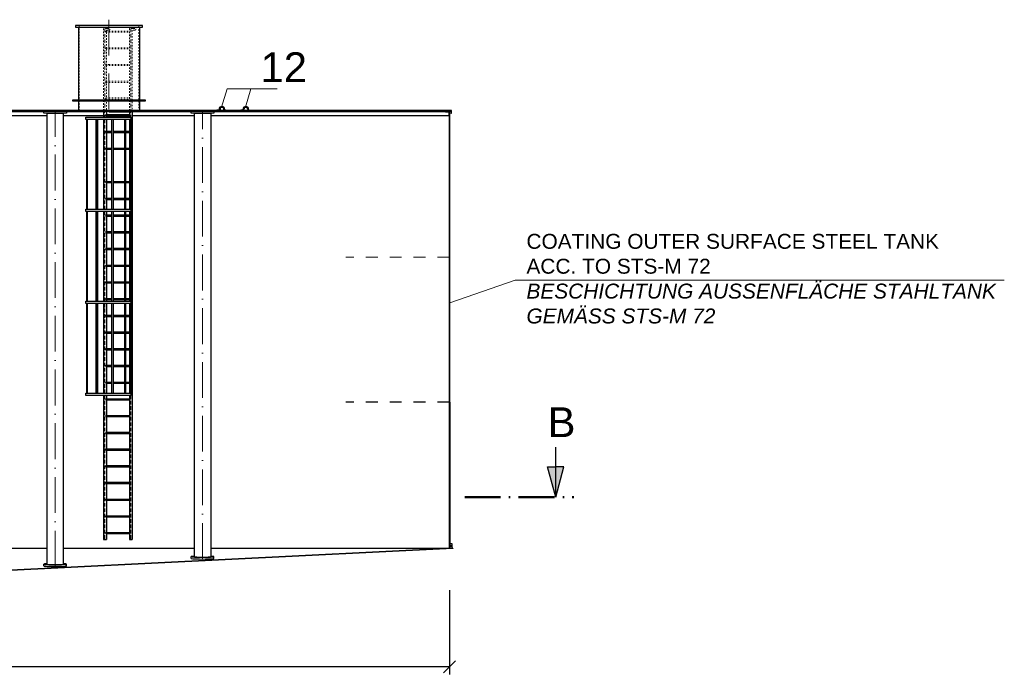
# Model space of a CAD drawing. Header units: millimetres. Extents: x -57642 to 5082813, y -177084 to 58112.
# Tile 3 of 256: x 44196 to 60679, y -176540 to -165573. Entities that reach past the tile are written whole.
import ezdxf

# ---------------------------------------------------------------- set-up
doc = ezdxf.new("R2010")
doc.units = ezdxf.units.MM
doc.linetypes.add('ACAD_ISO10W100', pattern=[18, 12, -3, 0, -3])
doc.linetypes.add('JIS_02_1.0', pattern=[2, 1, -1])
doc.layers.add('Bemaßung', color=7, linetype='Continuous', lineweight=9)
doc.layers.add('Beschriftung', color=7, linetype='Continuous', lineweight=9)
doc.styles.add('LBB3.5M1000', font='isocp.shx', dxfattribs={"height": 3.5})
doc.dimstyles.new('DIN', dxfattribs={"dimtxt": 2.5, "dimasz": 2.5, "dimexe": 1.25, "dimexo": 0.625, "dimtad": 1, "dimtih": 1, "dimdec": 4, "dimdsep": 46, "dimlunit": 6, "dimtxsty": 'Standard', "dimcen": 2.5, "dimadec": 0, "dimazin": 0, "dimtfac": 1, "dimtdec": 4, "dimtmove": 0, "dimatfit": 3, "dimfxl": 0, "dimtvp": 1, "dimtolj": 1, "dimtzin": 0, "dimarcsym": 0})

# ---------------------------------------------------------------- blocks, each defined once
blk = doc.blocks.new('_Oblique')
at = {"color": 0, "linetype": 'ByBlock', "lineweight": -2}
blk.add_line((-0.5, -0.5), (0.5, 0.5), dxfattribs=at)
blk = doc.blocks.new('*D527')
at = {"layer": 'Bemaßung', "color": 0, "lineweight": -2, "transparency": 16777216}
for p, q in [((30189, -175128), (30189, -176540)), ((51389, -175128), (51389, -176540)), ((51389, -176415), (30189, -176415))]:
    blk.add_line(p, q, dxfattribs=at)
at = {"layer": 'DEFPOINTS', "color": 0, "transparency": 16777216}
for p in [(30189, -174428), (51389, -174428), (30189, -176415)]:
    blk.add_point(p, dxfattribs=at)
at = {"layer": 'Bemaßung', "color": 0, "lineweight": -2, "transparency": 16777216, "xscale": 200, "yscale": 200, "zscale": 200, "rotation": 180}
blk.add_blockref('_Oblique', (30189, -176415), dxfattribs=at)
at = {"layer": 'Bemaßung', "color": 0, "lineweight": -2, "transparency": 16777216, "xscale": 200, "yscale": 200, "zscale": 200}
blk.add_blockref('_Oblique', (51389, -176415), dxfattribs=at)
at = {"layer": 'Bemaßung', "color": 0, "transparency": 16777216, "insert": (40789, -176215), "char_height": 200, "attachment_point": 5}
blk.add_mtext('\\A1;LI %%c21.200', dxfattribs=at)

msp = doc.modelspace()

# ---------------------------------------------------------------- hatches: boundary and pattern name
h = msp.add_hatch(color=256)
h.dxf.hatch_style = 1
h.paths.add_polyline_path([(51389.44586, -169551.9218), (51395.44586, -169550.3141, -0.1881155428), (51395.44586, -169555.52949), (51389.44586, -169553.9218)])
h = msp.add_hatch(color=256)
h.dxf.hatch_style = 1
h.paths.add_polyline_path([(51389.44586, -171976.9218), (51395.44586, -171975.3141, -0.257442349), (51396.44586, -171980.79744), (51389.44586, -171978.9218)])
for points in [[(53170.29644, -173573.7245), (53033.05488, -173061.53202), (53170.29644, -173061.53202)], [(53170.29644, -173573.7245), (53170.29644, -173061.53202), (53307.538, -173061.53202)]]:
    msp.add_hatch(color=256).paths.add_polyline_path(points)

# ---------------------------------------------------------------- linework, layer by layer
at = {"linetype": 'ACAD_ISO10W100', "lineweight": 18, "ltscale": 50}
for p, q in [((45689.73422, -165572.9218), (45689.73422, -167207.9218)), ((44789.44586, -174734.4218), (44789.44586, -167107.9218)), ((47256.60258, -174607.9218), (47256.60258, -167107.9218))]:
    msp.add_line(p, q, dxfattribs=at)
for p, q in [((45179.73422, -165695.9218), (45179.73422, -166922.9218)), ((46199.73422, -165695.9218), (46199.73422, -166922.9218)), ((45179.73422, -166932.9218), (45179.73422, -167092.9218)), ((46199.73422, -166932.9218), (46199.73422, -167092.9218)), ((30199.44586, -167102.9218), (51379.44586, -167102.9218)), ((30199.44586, -167107.9218), (51379.44586, -167107.9218)), ((44599.44586, -167114.9218), (40979.44586, -167114.9218)), ((45079.73422, -167096.9218), (43045.44586, -167096.9218)), ((45599.00237, -167114.9218), (44979.44586, -167114.9218)), ((45599.00237, -167107.9218), (45599.00237, -167207.9218)), ((45647.30237, -167107.9218), (45647.30237, -167162.9218)), ((45689.73422, -167114.9218), (46032.01507, -167114.9218)), ((46032.01507, -167107.9218), (46032.01507, -167207.9218)), ((46080.31507, -167107.9218), (46080.31507, -174282.9218)), ((47066.60258, -167114.9218), (46080.31507, -167114.9218)), ((51365.46019, -167096.9218), (46299.73422, -167096.9218)), ((51323.94586, -167114.9218), (47446.60258, -167114.9218)), ((47521.47853, -167086.9218), (47496.47853, -167086.9218)), ((47496.47853, -167086.9218), (47496.47853, -167102.9218)), ((47496.47853, -167102.9218), (47521.47853, -167102.9218)), ((47641.47853, -167086.9218), (47666.47853, -167086.9218)), ((47666.47853, -167102.9218), (47641.47853, -167102.9218)), ((47666.47853, -167086.9218), (47666.47853, -167102.9218)), ((47920.75202, -167086.9218), (47895.75202, -167086.9218)), ((47895.75202, -167086.9218), (47895.75202, -167102.9218)), ((47895.75202, -167102.9218), (47920.75202, -167102.9218)), ((48040.75202, -167086.9218), (48065.75202, -167086.9218)), ((48065.75202, -167102.9218), (48040.75202, -167102.9218)), ((48065.75202, -167086.9218), (48065.75202, -167102.9218)), ((51379.44586, -167107.9218), (51379.44586, -167102.9218)), ((51389.44586, -174427.9218), (51389.44586, -167107.9218)), ((51395.44586, -167127.9218), (51389.44586, -167127.9218)), ((51395.44586, -169550.3141), (51395.44586, -167127.9218)), ((51425.46019, -167136.9218), (51395.44586, -167136.9218)), ((40925.94586, -167177.9218), (44652.94586, -167177.9218)), ((44925.94586, -167177.9218), (45599.00237, -167177.9218)), ((45315.2779, -167247.9218), (45315.2779, -168747.9218)), ((45323.04247, -167247.9218), (45323.04247, -168747.9218)), ((45327.8721, -167247.9218), (45327.8721, -168747.9218)), ((45469.24384, -167247.9218), (45469.24384, -168747.9218)), ((45495.2246, -167247.9218), (45495.2246, -168747.9218)), ((45497.7246, -167247.9218), (45497.7246, -168747.9218)), ((45599.00237, -167247.9218), (45599.00237, -168747.9218)), ((45637.26512, -167162.9218), (46032.01507, -167162.9218)), ((45637.26512, -167162.9218), (45637.26512, -167182.9218)), ((45637.26512, -167182.9218), (46032.01507, -167182.9218)), ((45647.30237, -167182.9218), (45647.30237, -167207.9218)), ((45647.30237, -167247.9218), (45647.30237, -167442.9218)), ((45732.03791, -167247.9218), (45732.03791, -168747.9218)), ((45733.332, -167247.9218), (45733.332, -168747.9218)), ((45762.30978, -167247.9218), (45762.30978, -168747.9218)), ((45948.51299, -167247.9218), (45948.51299, -168747.9218)), ((45952.84312, -167247.9218), (45952.84312, -168747.9218)), ((45967.84312, -167247.9218), (45967.84312, -168747.9218)), ((46032.01507, -167247.9218), (46032.01507, -168747.9218)), ((46042.15297, -167247.9218), (46042.15297, -168747.9218)), ((46047.03068, -167247.9218), (46047.03068, -168747.9218)), ((46053.62512, -167247.9218), (46053.62512, -168747.9218)), ((46080.31507, -167177.9218), (47120.10258, -167177.9218)), ((47393.10258, -167177.9218), (51389.44586, -167177.9218)), ((45637.26512, -167442.9218), (45732.03791, -167442.9218)), ((45637.26512, -167442.9218), (45637.26512, -167462.9218)), ((45637.26512, -167462.9218), (45732.03791, -167462.9218)), ((45647.30237, -167462.9218), (45647.30237, -167722.9218)), ((45762.30978, -167442.9218), (45948.51299, -167442.9218)), ((45762.30978, -167462.9218), (45948.51299, -167462.9218)), ((45967.84312, -167442.9218), (46032.01507, -167442.9218)), ((45967.84312, -167462.9218), (46032.01507, -167462.9218)), ((45637.26512, -167722.9218), (45732.03791, -167722.9218)), ((45637.26512, -167722.9218), (45637.26512, -167742.9218)), ((45637.26512, -167742.9218), (45732.03791, -167742.9218)), ((45647.30237, -167742.9218), (45647.30237, -168282.9218)), ((45762.30978, -167722.9218), (45948.51299, -167722.9218)), ((45762.30978, -167742.9218), (45948.51299, -167742.9218)), ((45967.84312, -167722.9218), (46032.01507, -167722.9218)), ((45967.84312, -167742.9218), (46032.01507, -167742.9218)), ((45637.26512, -168282.9218), (45732.03791, -168282.9218)), ((45637.26512, -168282.9218), (45637.26512, -168302.9218)), ((45762.30978, -168282.9218), (45948.51299, -168282.9218)), ((45967.84312, -168282.9218), (46032.01507, -168282.9218)), ((45637.26512, -168302.9218), (45732.03791, -168302.9218)), ((45647.30237, -168302.9218), (45647.30237, -168562.9218)), ((45762.30978, -168302.9218), (45948.51299, -168302.9218)), ((45967.84312, -168302.9218), (46032.01507, -168302.9218)), ((45637.26512, -168562.9218), (45732.03791, -168562.9218)), ((45637.26512, -168562.9218), (45637.26512, -168582.9218)), ((45637.26512, -168582.9218), (45732.03791, -168582.9218)), ((45647.30237, -168582.9218), (45647.30237, -168747.9218)), ((45762.30978, -168562.9218), (45948.51299, -168562.9218)), ((45762.30978, -168582.9218), (45948.51299, -168582.9218)), ((45967.84312, -168562.9218), (46032.01507, -168562.9218)), ((45967.84312, -168582.9218), (46032.01507, -168582.9218)), ((45315.2779, -168787.9218), (45315.2779, -170287.9218)), ((45323.04247, -168787.9218), (45323.04247, -170287.9218)), ((45327.8721, -168787.9218), (45327.8721, -170287.9218)), ((45469.24384, -168787.9218), (45469.24384, -170287.9218)), ((45495.2246, -168787.9218), (45495.2246, -170287.9218)), ((45497.7246, -168787.9218), (45497.7246, -170287.9218)), ((45599.00237, -168787.9218), (45599.00237, -170287.9218)), ((45647.30237, -168787.9218), (45647.30237, -168842.9218)), ((45732.03791, -168787.9218), (45732.03791, -170287.9218)), ((45733.332, -168787.9218), (45733.332, -170287.9218)), ((45762.30978, -168787.9218), (45762.30978, -170287.9218)), ((45948.51299, -168787.9218), (45948.51299, -170287.9218)), ((45952.84312, -168787.9218), (45952.84312, -170287.9218)), ((45967.84312, -168787.9218), (45967.84312, -170287.9218)), ((46032.01507, -168787.9218), (46032.01507, -170287.9218)), ((46042.15297, -168787.9218), (46042.15297, -170287.9218)), ((46047.03068, -168787.9218), (46047.03068, -170287.9218)), ((46053.62512, -168787.9218), (46053.62512, -170287.9218)), ((45637.26512, -168842.9218), (45732.03791, -168842.9218)), ((45637.26512, -168842.9218), (45637.26512, -168862.9218)), ((45637.26512, -168862.9218), (45732.03791, -168862.9218)), ((45647.30237, -168862.9218), (45647.30237, -169122.9218)), ((45762.30978, -168842.9218), (45948.51299, -168842.9218)), ((45762.30978, -168862.9218), (45948.51299, -168862.9218)), ((45967.84312, -168842.9218), (46032.01507, -168842.9218)), ((45967.84312, -168862.9218), (46032.01507, -168862.9218)), ((45637.26512, -169122.9218), (45732.03791, -169122.9218)), ((45637.26512, -169122.9218), (45637.26512, -169142.9218)), ((45637.26512, -169142.9218), (45732.03791, -169142.9218)), ((45647.30237, -169142.9218), (45647.30237, -169402.9218)), ((45762.30978, -169122.9218), (45948.51299, -169122.9218)), ((45762.30978, -169142.9218), (45948.51299, -169142.9218)), ((45967.84312, -169122.9218), (46032.01507, -169122.9218)), ((45967.84312, -169142.9218), (46032.01507, -169142.9218)), ((45637.26512, -169402.9218), (45732.03791, -169402.9218)), ((45637.26512, -169402.9218), (45637.26512, -169422.9218)), ((45637.26512, -169422.9218), (45732.03791, -169422.9218)), ((45647.30237, -169422.9218), (45647.30237, -169682.9218)), ((45762.30978, -169402.9218), (45948.51299, -169402.9218)), ((45762.30978, -169422.9218), (45948.51299, -169422.9218)), ((45967.84312, -169402.9218), (46032.01507, -169402.9218)), ((45967.84312, -169422.9218), (46032.01507, -169422.9218)), ((51395.44586, -169550.3141), (51389.44586, -169551.9218)), ((51395.44586, -169555.52949), (51389.44586, -169553.9218)), ((51395.44586, -171975.3141), (51395.44586, -169555.52949)), ((45637.26512, -169682.9218), (45732.03791, -169682.9218)), ((45637.26512, -169682.9218), (45637.26512, -169702.9218)), ((45637.26512, -169702.9218), (45732.03791, -169702.9218)), ((45647.30237, -169702.9218), (45647.30237, -169962.9218)), ((45762.30978, -169682.9218), (45948.51299, -169682.9218)), ((45762.30978, -169702.9218), (45948.51299, -169702.9218)), ((45967.84312, -169682.9218), (46032.01507, -169682.9218)), ((45967.84312, -169702.9218), (46032.01507, -169702.9218)), ((45637.26512, -169962.9218), (45732.03791, -169962.9218)), ((45637.26512, -169962.9218), (45637.26512, -169982.9218)), ((45637.26512, -169982.9218), (45732.03791, -169982.9218)), ((45647.30237, -169982.9218), (45647.30237, -170242.9218)), ((45762.30978, -169962.9218), (45948.51299, -169962.9218)), ((45762.30978, -169982.9218), (45948.51299, -169982.9218)), ((45967.84312, -169962.9218), (46032.01507, -169962.9218)), ((45967.84312, -169982.9218), (46032.01507, -169982.9218)), ((45637.26512, -170242.9218), (45732.03791, -170242.9218)), ((45637.26512, -170242.9218), (45637.26512, -170262.9218)), ((45637.26512, -170262.9218), (45732.03791, -170262.9218)), ((45647.30237, -170262.9218), (45647.30237, -170287.9218)), ((45762.30978, -170242.9218), (45948.51299, -170242.9218)), ((45762.30978, -170262.9218), (45948.51299, -170262.9218)), ((45967.84312, -170242.9218), (46032.01507, -170242.9218)), ((45967.84312, -170262.9218), (46032.01507, -170262.9218)), ((45315.2779, -170327.9218), (45315.2779, -171827.9218)), ((45323.04247, -170327.9218), (45323.04247, -171827.9218)), ((45327.8721, -170327.9218), (45327.8721, -171827.9218)), ((45469.24384, -170327.9218), (45469.24384, -171827.9218)), ((45495.2246, -170327.9218), (45495.2246, -171827.9218)), ((45497.7246, -170327.9218), (45497.7246, -171827.9218)), ((45599.00237, -170327.9218), (45599.00237, -171827.9218)), ((45647.30237, -170327.9218), (45647.30237, -170522.9218)), ((45732.03791, -170327.9218), (45732.03791, -171827.9218)), ((45733.332, -170327.9218), (45733.332, -171827.9218)), ((45762.30978, -170327.9218), (45762.30978, -171827.9218)), ((45948.51299, -170327.9218), (45948.51299, -171827.9218)), ((45952.84312, -170327.9218), (45952.84312, -171827.9218)), ((45967.84312, -170327.9218), (45967.84312, -171827.9218)), ((46032.01507, -170327.9218), (46032.01507, -171827.9218)), ((46042.15297, -170327.9218), (46042.15297, -171827.9218)), ((46047.03068, -170327.9218), (46047.03068, -171827.9218)), ((46053.62512, -170327.9218), (46053.62512, -171827.9218)), ((45637.26512, -170522.9218), (45732.03791, -170522.9218)), ((45637.26512, -170522.9218), (45637.26512, -170542.9218)), ((45637.26512, -170542.9218), (45732.03791, -170542.9218)), ((45647.30237, -170542.9218), (45647.30237, -170802.9218)), ((45762.30978, -170522.9218), (45948.51299, -170522.9218)), ((45762.30978, -170542.9218), (45948.51299, -170542.9218)), ((45967.84312, -170522.9218), (46032.01507, -170522.9218)), ((45967.84312, -170542.9218), (46032.01507, -170542.9218)), ((45637.26512, -170802.9218), (45732.03791, -170802.9218)), ((45637.26512, -170802.9218), (45637.26512, -170822.9218)), ((45637.26512, -170822.9218), (45732.03791, -170822.9218)), ((45647.30237, -170822.9218), (45647.30237, -171082.9218)), ((45762.30978, -170802.9218), (45948.51299, -170802.9218)), ((45762.30978, -170822.9218), (45948.51299, -170822.9218)), ((45967.84312, -170802.9218), (46032.01507, -170802.9218)), ((45967.84312, -170822.9218), (46032.01507, -170822.9218)), ((45637.26512, -171082.9218), (45732.03791, -171082.9218)), ((45637.26512, -171082.9218), (45637.26512, -171102.9218)), ((45762.30978, -171082.9218), (45948.51299, -171082.9218)), ((45967.84312, -171082.9218), (46032.01507, -171082.9218)), ((45637.26512, -171102.9218), (45732.03791, -171102.9218)), ((45647.30237, -171102.9218), (45647.30237, -171362.9218)), ((45762.30978, -171102.9218), (45948.51299, -171102.9218)), ((45967.84312, -171102.9218), (46032.01507, -171102.9218)), ((45637.26512, -171362.9218), (45732.03791, -171362.9218)), ((45637.26512, -171362.9218), (45637.26512, -171382.9218)), ((45637.26512, -171382.9218), (45732.03791, -171382.9218)), ((45647.30237, -171382.9218), (45647.30237, -171642.9218)), ((45762.30978, -171362.9218), (45948.51299, -171362.9218)), ((45762.30978, -171382.9218), (45948.51299, -171382.9218)), ((45967.84312, -171362.9218), (46032.01507, -171362.9218)), ((45967.84312, -171382.9218), (46032.01507, -171382.9218)), ((45637.26512, -171642.9218), (45732.03791, -171642.9218)), ((45637.26512, -171642.9218), (45637.26512, -171662.9218)), ((45637.26512, -171662.9218), (45732.03791, -171662.9218)), ((45647.30237, -171662.9218), (45647.30237, -171827.9218)), ((45762.30978, -171642.9218), (45948.51299, -171642.9218)), ((45762.30978, -171662.9218), (45948.51299, -171662.9218)), ((45967.84312, -171642.9218), (46032.01507, -171642.9218)), ((45967.84312, -171662.9218), (46032.01507, -171662.9218)), ((45599.00237, -171867.9218), (45599.00237, -174282.9218)), ((45647.30237, -171867.9218), (45647.30237, -171922.9218)), ((46032.01507, -171867.9218), (46032.01507, -174282.9218)), ((45637.26512, -171922.9218), (46032.01507, -171922.9218)), ((45637.26512, -171922.9218), (45637.26512, -171942.9218)), ((45637.26512, -171942.9218), (46032.01507, -171942.9218)), ((45647.30237, -171942.9218), (45647.30237, -172202.9218)), ((51395.44586, -171975.3141), (51389.44586, -171976.9218)), ((51396.44586, -171980.79744), (51389.44586, -171978.9218)), ((51396.44586, -171980.79744), (51396.44586, -174427.5718)), ((45637.26512, -172202.9218), (46032.01507, -172202.9218)), ((45637.26512, -172202.9218), (45637.26512, -172222.9218)), ((45637.26512, -172222.9218), (46032.01507, -172222.9218)), ((45647.30237, -172222.9218), (45647.30237, -172482.9218)), ((45637.26512, -172482.9218), (46032.01507, -172482.9218)), ((45637.26512, -172482.9218), (45637.26512, -172502.9218)), ((45637.26512, -172502.9218), (46032.01507, -172502.9218)), ((45647.30237, -172502.9218), (45647.30237, -172762.9218)), ((53170.29644, -173573.7245), (53170.29644, -172733.81053)), ((45637.26512, -172762.9218), (46032.01507, -172762.9218)), ((45637.26512, -172762.9218), (45637.26512, -172782.9218)), ((45637.26512, -172782.9218), (46032.01507, -172782.9218)), ((45647.30237, -172782.9218), (45647.30237, -173042.9218)), ((45637.26512, -173042.9218), (46032.01507, -173042.9218)), ((45637.26512, -173042.9218), (45637.26512, -173062.9218)), ((45637.26512, -173062.9218), (46032.01507, -173062.9218)), ((45647.30237, -173062.9218), (45647.30237, -173322.9218)), ((53170.29644, -173573.7245), (53033.05488, -173061.53202)), ((53033.05488, -173061.53202), (53170.29644, -173061.53202)), ((53170.29644, -173573.7245), (53307.538, -173061.53202)), ((53307.538, -173061.53202), (53170.29644, -173061.53202)), ((45637.26512, -173322.9218), (46032.01507, -173322.9218)), ((45637.26512, -173322.9218), (45637.26512, -173342.9218)), ((45637.26512, -173342.9218), (46032.01507, -173342.9218)), ((45647.30237, -173342.9218), (45647.30237, -173602.9218)), ((45637.26512, -173602.9218), (46032.01507, -173602.9218)), ((45637.26512, -173602.9218), (45637.26512, -173622.9218)), ((45637.26512, -173622.9218), (46032.01507, -173622.9218)), ((45647.30237, -173622.9218), (45647.30237, -173882.9218)), ((45637.26512, -173882.9218), (46032.01507, -173882.9218)), ((45637.26512, -173882.9218), (45637.26512, -173902.9218)), ((45637.26512, -173902.9218), (46032.01507, -173902.9218)), ((45647.30237, -173902.9218), (45647.30237, -174162.9218)), ((45637.26512, -174162.9218), (46032.01507, -174162.9218)), ((45637.26512, -174162.9218), (45637.26512, -174182.9218)), ((45637.26512, -174182.9218), (46032.01507, -174182.9218)), ((45647.30237, -174182.9218), (45647.30237, -174282.9218)), ((45599.00237, -174282.9218), (45647.30237, -174282.9218)), ((46032.01507, -174282.9218), (46080.31507, -174282.9218)), ((51408.0263, -174355.7218), (51396.44586, -174355.7218)), ((51433.44586, -174355.7218), (51412.02356, -174355.7218)), ((40925.94586, -174427.9218), (44652.94586, -174427.9218)), ((51444.44586, -174425.1718), (41877.44586, -174903.5218)), ((51444.44586, -174433.18179), (41877.44586, -174911.53179)), ((44925.94586, -174427.9218), (47120.10258, -174427.9218)), ((47393.10258, -174427.9218), (51389.44586, -174427.9218)), ((51399.44586, -174435.43534), (51399.44586, -174427.42539)), ((51419.44586, -174434.45933), (51419.44586, -174426.44936)), ((51444.44586, -174425.1718), (51444.44586, -174433.18179)), ((44599.44586, -174724.93365), (44599.44586, -174694.93365)), ((44979.42565, -174724.9711), (44979.42713, -174694.93367)), ((47066.60258, -174598.43365), (47066.60258, -174568.43365)), ((47446.58238, -174598.4711), (47446.58386, -174568.43367))]:
    msp.add_line(p, q)
at = {"linetype": 'JIS_02_1.0', "lineweight": 18, "ltscale": 25}
for p, q in [((45189.73422, -165672.9218), (45189.73422, -167107.9218)), ((45599.00237, -165722.9218), (45599.00237, -167107.9218)), ((45623.15237, -165698.7718), (45689.73422, -165698.7718)), ((45637.26512, -165762.9218), (46032.01507, -165762.9218)), ((45637.26512, -165782.9218), (46032.01507, -165782.9218)), ((45647.30237, -165747.0718), (45647.30237, -165762.9218)), ((45647.30237, -165747.0718), (45689.73422, -165747.0718)), ((45647.30237, -165782.9218), (45647.30237, -166042.9218)), ((46032.01507, -165722.9218), (46032.01507, -167107.9218)), ((46056.16507, -165698.7718), (46122.74693, -165698.7718)), ((46080.31507, -165747.0718), (46080.31507, -167107.9218)), ((46122.74693, -165747.0718), (46080.31507, -165747.0718)), ((46189.73422, -167107.9218), (46189.73422, -165672.9218)), ((45637.26512, -166042.9218), (46032.01507, -166042.9218)), ((45637.26512, -166062.9218), (46032.01507, -166062.9218)), ((45647.30237, -166062.9218), (45647.30237, -166322.9218)), ((45637.26512, -166322.9218), (46032.01507, -166322.9218)), ((45637.26512, -166342.9218), (46032.01507, -166342.9218)), ((45647.30237, -166342.9218), (45647.30237, -166882.9218)), ((45637.26512, -166602.9218), (46032.01507, -166602.9218)), ((45637.26512, -166622.9218), (46032.01507, -166622.9218)), ((45637.26512, -166882.9218), (46032.01507, -166882.9218)), ((45637.26512, -166902.9218), (46032.01507, -166902.9218)), ((45647.30237, -166902.9218), (45647.30237, -167107.9218))]:
    msp.add_line(p, q, dxfattribs=at)
at = {"linetype": 'ACAD_ISO10W100', "lineweight": 18, "ltscale": 5}
for p, q in [((45689.73422, -165722.9218), (45623.15237, -165722.9218)), ((45623.15237, -165722.9218), (45623.15237, -167207.9218)), ((46122.74693, -165722.9218), (46056.16507, -165722.9218)), ((46056.16507, -165722.9218), (46056.16507, -167207.9218)), ((45623.15237, -167247.9218), (45623.15237, -168747.9218)), ((46056.16507, -167247.9218), (46056.16507, -168747.9218)), ((45623.15237, -168787.9218), (45623.15237, -170287.9218)), ((46056.16507, -168787.9218), (46056.16507, -170287.9218)), ((45623.15237, -170327.9218), (45623.15237, -171827.9218)), ((46056.16507, -170327.9218), (46056.16507, -171827.9218)), ((45623.15237, -171867.9218), (45623.15237, -174294.83446)), ((46056.16507, -171867.9218), (46056.16507, -174294.83446))]:
    msp.add_line(p, q, dxfattribs=at)
at = {"linetype": 'JIS_02_1.0', "lineweight": 18, "ltscale": 50}
for p, q in [((45637.26512, -165762.9218), (45637.26512, -165782.9218)), ((45637.26512, -166042.9218), (45637.26512, -166062.9218)), ((45637.26512, -166322.9218), (45637.26512, -166342.9218)), ((45637.26512, -166602.9218), (45637.26512, -166622.9218)), ((45637.26512, -166882.9218), (45637.26512, -166902.9218))]:
    msp.add_line(p, q, dxfattribs=at)
at = {"linetype": 'ACAD_ISO10W100', "lineweight": 18}
for p, q in [((47521.47853, -167094.9218), (47491.47853, -167094.9218)), ((47641.47853, -167094.9218), (47671.47853, -167094.9218)), ((47920.75202, -167094.9218), (47890.75202, -167094.9218)), ((48040.75202, -167094.9218), (48070.75202, -167094.9218))]:
    msp.add_line(p, q, dxfattribs=at)
at = {"linetype": 'JIS_02_1.0', "lineweight": 18, "ltscale": 200}
for p, q in [((51389.44586, -169551.9218), (49656.77684, -169551.9218)), ((51389.44586, -169553.9218), (49656.77684, -169553.9218)), ((51389.44586, -171976.9218), (49656.77684, -171976.9218)), ((51389.44586, -171978.9218), (49656.77684, -171978.9218))]:
    msp.add_line(p, q, dxfattribs=at)
at = {"linetype": 'ACAD_ISO10W100', "lineweight": 50, "ltscale": 50}
msp.add_line((51646.59177, -173573.7245), (53470.29644, -173573.7245), dxfattribs=at)
at = {"linetype": 'ACAD_ISO10W100', "lineweight": 18, "ltscale": 0.5}
msp.add_line((51409.44586, -174421.93737), (51409.44586, -174439.94734), dxfattribs=at)
for points in [[(45129.73422, -165695.9218), (46249.73422, -165695.9218), (46249.73422, -165672.9218), (45129.73422, -165672.9218)], [(45079.73422, -166932.9218), (46299.73422, -166932.9218), (46299.73422, -166922.9218), (45079.73422, -166922.9218)], [(44979.44586, -167137.9218), (44599.44586, -167137.9218), (44599.44586, -167107.9218), (44979.44586, -167107.9218)], [(45079.73422, -167102.9218), (46299.73422, -167102.9218), (46299.73422, -167092.9218), (45079.73422, -167092.9218)], [(47446.60258, -167137.9218), (47066.60258, -167137.9218), (47066.60258, -167107.9218), (47446.60258, -167107.9218)], [(45302.23422, -167207.9218), (46058.68688, -167207.9218), (46058.68688, -167247.9218), (45302.23422, -167247.9218)], [(45302.23422, -168747.9218), (46058.68688, -168747.9218), (46058.68688, -168787.9218), (45302.23422, -168787.9218)], [(45302.23422, -170287.9218), (46058.68688, -170287.9218), (46058.68688, -170327.9218), (45302.23422, -170327.9218)], [(45302.23422, -171827.9218), (46058.68688, -171827.9218), (46058.68688, -171867.9218), (45302.23422, -171867.9218)]]:
    msp.add_lwpolyline(points, close=True)
for points in [[(44652.94586, -174694.93365), (44652.94586, -167137.9218), (44925.94586, -167137.9218), (44925.94586, -174694.93365)], [(45179.73422, -167092.9218), (45079.73422, -167092.9218), (45079.73422, -167102.9218), (46299.73422, -167102.9218), (46299.73422, -167092.9218), (46199.73422, -167092.9218)], [(47120.10258, -174568.43365), (47120.10258, -167137.9218), (47393.10258, -167137.9218), (47393.10258, -174568.43365)]]:
    msp.add_lwpolyline(points)
for points in [[(51389.44586, -167177.9218), (51389.44586, -167107.9218), (51319.44586, -167107.9218), (51319.44586, -167110.4218, 0.4142135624), (51323.94586, -167114.9218), (51373.44586, -167114.9218, -0.4142135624), (51382.44586, -167123.9218), (51382.44586, -167173.4218, 0.4142135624), (51386.94586, -167177.9218)], [(51433.44586, -174425.7218), (51433.44586, -174355.7218), (51430.44586, -174355.7218, 0.4142135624), (51427.44586, -174358.7218), (51427.44586, -174387.7218), (51401.44586, -174387.7218, 0.4142135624), (51398.44586, -174390.7218), (51398.44586, -174390.7218, 0.4142135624), (51401.44586, -174393.7218), (51427.44586, -174393.7218), (51427.44586, -174422.7218, 0.4142135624), (51430.44586, -174425.7218)]]:
    msp.add_lwpolyline(points, format="xyb", close=True)
msp.add_lwpolyline([(51425.46019, -167136.9218), (51425.46019, -167096.9218), (51365.46019, -167096.9218), (51365.46019, -167099.9218, 0.4142135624), (51368.46019, -167102.9218), (51413.46019, -167102.9218, -0.4142135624), (51419.46019, -167108.9218), (51419.46019, -167133.9218, 0.4142135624), (51422.46019, -167136.9218), (51425.46019, -167136.9218)], format="xyb")
at = {"linetype": 'JIS_02_1.0', "lineweight": 18, "ltscale": 25}
for centre, start, end in [((45623.15237, -165722.9218), 90, 180), ((45689.73422, -165722.9218), 270, 90), ((46056.16507, -165722.9218), 90, 180), ((46122.74693, -165722.9218), 270, 90)]:
    msp.add_arc(centre, 24.15, start, end, dxfattribs=at)
at = {"linetype": 'ACAD_ISO10W100', "lineweight": 18}
for centre, radius, start, end in [((47521.47853, -167074.9218), 20, 270, 0), ((47581.47853, -167074.9218), 40, 0, 180), ((47641.47853, -167074.9218), 20, 180, 270), ((47920.75202, -167074.9218), 20, 270, 0), ((47980.75202, -167074.9218), 40, 0, 180), ((48040.75202, -167074.9218), 20, 180, 270)]:
    msp.add_arc(centre, radius, start, end, dxfattribs=at)
for centre, radius, start, end in [((47521.47853, -167074.9218), 12, 270, 0), ((47521.47853, -167074.9218), 28, 270, 0), ((47581.47853, -167074.9218), 48, 0, 180), ((47581.47853, -167074.9218), 32, 0, 180), ((47641.47853, -167074.9218), 28, 180, 270), ((47641.47853, -167074.9218), 12, 180, 270), ((47920.75202, -167074.9218), 12, 270, 0), ((47920.75202, -167074.9218), 28, 270, 0), ((47980.75202, -167074.9218), 48, 0, 180), ((47980.75202, -167074.9218), 32, 0, 180), ((48040.75202, -167074.9218), 28, 180, 270), ((48040.75202, -167074.9218), 12, 180, 270), ((51388.76003, -169552.9218), 7.17637, 338.692556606, 21.307443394), ((51390.97394, -171978.9625), 5.77138, 341.461748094, 39.209217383)]:
    msp.add_arc(centre, radius, start, end)
for centre, major_axis, ratio, start_param, end_param in [((44789.44586, -174694.93365), (190, 0), 0.0499376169, 2.3723260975, 7.0524518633), ((44789.44586, -174694.93365), (136.5, 0), 0.05, 3.1415926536, 6.2831853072), ((47256.60258, -174568.43365), (190, 0), 0.0499376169, 2.3723260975, 7.0524518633), ((47256.60258, -174598.43365), (190, 0), 0.0499376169, 3.1415926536, 6.2871277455), ((47256.60258, -174568.43365), (136.5, 0), 0.05, 3.1415926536, 6.2831853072), ((44789.44586, -174724.93365), (190, 0), 0.0499376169, 3.1415926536, 6.2871277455)]:
    msp.add_ellipse(centre, major_axis=major_axis, ratio=ratio, start_param=start_param, end_param=end_param)
at = {"layer": 'Bemaßung'}
for p, q in [((47666.56189, -166730.02116), (47575.70367, -167039.27631)), ((48508.29074, -166730.02116), (47666.56189, -166730.02116)), ((48065.83539, -166730.02116), (47974.97716, -167039.27631))]:
    msp.add_line(p, q, dxfattribs=at)
at = {"layer": 'Beschriftung', "lineweight": 13}
for p, q in [((52490.84675, -169935.82842), (51395.44586, -170313.62153)), ((60678.97251, -169935.82842), (52490.84675, -169935.82842))]:
    msp.add_line(p, q, dxfattribs=at)

# ---------------------------------------------------------------- texts
at = {"layer": 'Beschriftung', "attachment_point": 1, "style": 'LBB3.5M1000'}
for s, insert, char_height, width in [('{\\fArial|b0|i0|c0|p34;12}', (48227.98689, -166119.58621), 500, 787.9242064), ('{\\fArial|b0|i0|c0|p34;COATING OUTER SURFACE STEEL TANK\\PACC. TO STS-M 72\\P\\fArial|b0|i1|c0|p34;BESCHICHTUNG AUSSENFLÄCHE STAHLTANK\\PGEMÄSS STS-M 72}', (52679.13048, -169161.21322), 250, 8119.3654742), ('{\\fArial|b0|i0|c0|p34;B}', (53033.9744, -172066.57116), 500, 335.8461916)]:
    msp.add_mtext(s, dxfattribs=dict(at, insert=insert, char_height=char_height, width=width))

# ---------------------------------------------------------------- dimensions: what is measured, and where the dimension line sits
at = {"layer": 'Bemaßung'}
dim = msp.add_linear_dim(base=(30189.44586, -176414.66346), p1=(51389.44586, -174427.9218), p2=(30189.44586, -174427.9218), text='LI %%c21.200', dimstyle='DIN', override={"dimscale": 100, "dimtxt": 2, "dimasz": 2, "dimexo": 7, "dimgap": 1, "dimtih": 0, "dimblk1": 'Oblique', "dimblk2": 'Oblique', "dimsah": 1, "dimtmove": 2}, dxfattribs=at)
dim.commit()
dim.dimension.update_dxf_attribs({"geometry": '*D527', "text_midpoint": (40789.44586, -176214.66346)})

doc.saveas('drawing.dxf')
